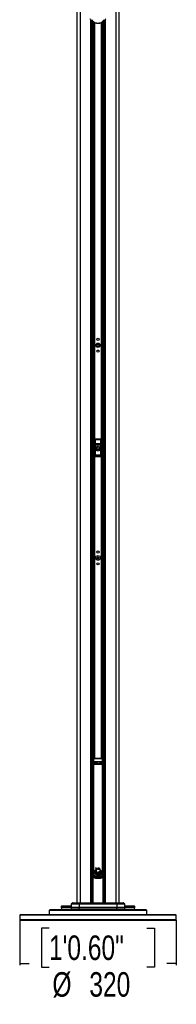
# Model space of a CAD drawing. Header units: millimetres. Extents: x 2183 to 18395, y 1142 to 15955.
# Tile 38 of 46: x 14575 to 15215, y 1142 to 5160. Entities that reach past the tile are written whole.
import ezdxf

# ---------------------------------------------------------------- set-up
doc = ezdxf.new("R2010")
doc.units = ezdxf.units.MM
doc.header["$LTSCALE"] = 2
doc.layers.add('COMPONENT_GEOMETRY', color=7, linetype='Continuous')
doc.styles.add('SLDTEXTSTYLE0', font='TXT', dxfattribs={"width": 0.75})
doc.dimstyles.new('SLDDIMSTYLE1', dxfattribs={"dimtxt": 100, "dimasz": 6.604, "dimexe": 0, "dimexo": 0.0625, "dimgap": 25, "dimtad": 0, "dimtih": 1, "dimtoh": 1, "dimdec": 1, "dimrnd": 1e-09, "dimzin": 12, "dimdsep": 46, "dimtxsty": 'SLDTEXTSTYLE0', "dimsah": 1, "dimcen": 0.09, "dimadec": 0, "dimazin": 3, "dimtfac": 1, "dimtdec": 1, "dimtofl": 0, "dimtmove": 0, "dimatfit": 3, "dimfxl": 1, "dimfrac": 2, "dimtolj": 1, "dimtzin": 12, "dimarcsym": 0})

# ---------------------------------------------------------------- blocks, each defined once
blk = doc.blocks.new('_D_2')
at = {"layer": 'COMPONENT_GEOMETRY', "color": 7}
for p, q in [((14575.1, 1484.7), (14575.1, 1301.9)), ((14695, 1452.3), (14664.6, 1452.3)), ((14664.6, 1452.3), (14664.6, 1293.6)), ((15095.2, 1452.3), (15125.6, 1452.3)), ((15125.6, 1452.3), (15125.6, 1293.6)), ((15215.1, 1484.7), (15215.1, 1301.9)), ((14575.1, 1308.3), (14614.4, 1308.3)), ((14664.6, 1293.6), (14695, 1293.6)), ((15125.6, 1293.6), (15095.2, 1293.6)), ((15215.1, 1308.3), (15175.8, 1308.3))]:
    blk.add_line(p, q, dxfattribs=at)
for points in [[(14575.1, 1308.3), (14581.7, 1307.3), (14581.7, 1309.3)], [(15215.1, 1308.3), (15208.5, 1309.3), (15208.5, 1307.3)]]:
    blk.add_solid(points, dxfattribs=at)
at = {"layer": 'COMPONENT_GEOMETRY', "color": 7, "char_height": 100, "attachment_point": 1, "style": 'SLDTEXTSTYLE0'}
for s, insert in [('1\'0.60"', (14695, 1422.5)), ('%%c', (14708.9, 1272.8)), ('320', (14859.7, 1272.8))]:
    blk.add_mtext(s, dxfattribs=dict(at, insert=insert))

msp = doc.modelspace()

# ---------------------------------------------------------------- linework, layer by layer
at = {"color": 7, "linetype": 'Continuous', "lineweight": 25}
for p, q in [((14809.19, 5921.37), (14809.19, 1555.27)), ((14981.02, 1555.27), (14981.02, 5921.37)), ((14870.47, 1555.27), (14870.47, 5154.64)), ((14871.11, 5153.98), (14870.47, 5153.98)), ((14919.75, 5153.98), (14919.16, 5153.98)), ((14919.75, 5154.48), (14919.75, 1555.27)), ((14882.11, 3446.28), (14882.11, 3378.28)), ((14882.28, 3446.1), (14882.11, 3446.28)), ((14882.61, 3430.52), (14882.28, 3446.1)), ((14882.68, 3423.4), (14883.68, 3423.4)), ((14882.68, 3384.17), (14882.68, 3423.4)), ((14883.1, 3447.27), (14883.28, 3447.1)), ((14907.11, 3447.27), (14883.1, 3447.27)), ((14883.28, 3447.1), (14883.28, 3446.47)), ((14883.28, 3447.1), (14906.93, 3447.1)), ((14883.28, 3446.47), (14883.61, 3430.9)), ((14906.93, 3446.47), (14883.28, 3446.47)), ((14883.61, 3430.9), (14906.6, 3430.9)), ((14906.53, 3423.4), (14883.68, 3423.4)), ((14883.68, 3423.4), (14883.68, 3384.17)), ((14907.53, 3423.4), (14906.53, 3423.4)), ((14906.53, 3384.17), (14906.53, 3423.4)), ((14906.6, 3430.9), (14906.93, 3446.47)), ((14906.93, 3447.1), (14907.11, 3447.27)), ((14906.93, 3447.1), (14906.93, 3446.47)), ((14907.53, 3423.4), (14907.53, 3384.17)), ((14907.93, 3446.1), (14907.6, 3430.52)), ((14908.11, 3446.28), (14907.93, 3446.1)), ((14908.11, 3378.28), (14908.11, 3446.28)), ((14882.68, 3384.17), (14883.68, 3384.17)), ((14883.1, 3377.27), (14907.11, 3377.27)), ((14883.19, 3378.35), (14907.02, 3378.35)), ((14906.57, 3382.18), (14883.64, 3382.18)), ((14883.68, 3384.17), (14906.53, 3384.17)), ((14907.53, 3384.17), (14906.53, 3384.17)), ((14891.91, 2964.6), (14894.65, 2966.71)), ((14892.36, 2961.17), (14891.91, 2964.6)), ((14895.56, 2959.84), (14892.36, 2961.17)), ((14894.65, 2966.71), (14897.85, 2965.38)), ((14898.31, 2961.95), (14895.56, 2959.84)), ((14897.85, 2965.38), (14898.31, 2961.95)), ((14870.51, 2139.27), (14870.47, 2139.27)), ((14870.51, 2127.27), (14870.51, 2141.77)), ((14874.23, 2142.77), (14871.51, 2142.77)), ((14872.11, 2126.4), (14872.11, 2133.3)), ((14874.23, 2142.75), (14874.7, 2142.73)), ((14877.36, 2144.27), (14877.11, 2143.83)), ((14877.11, 2143.83), (14877.11, 2143.31)), ((14877.11, 2143.31), (14877.11, 2131.1)), ((14913.11, 2143.31), (14877.11, 2143.31)), ((14877.11, 2131.1), (14877.11, 2127.53)), ((14913.11, 2131.1), (14877.11, 2131.1)), ((14912.86, 2144.27), (14877.36, 2144.27)), ((14913.11, 2143.83), (14912.86, 2144.27)), ((14913.11, 2143.31), (14913.11, 2143.83)), ((14913.11, 2131.1), (14913.11, 2143.31)), ((14913.11, 2127.53), (14913.11, 2131.1)), ((14915.51, 2142.73), (14915.98, 2142.75)), ((14918.71, 2142.77), (14915.98, 2142.77)), ((14918.11, 2133.3), (14918.11, 2126.4)), ((14919.71, 2141.77), (14919.71, 2112.77)), ((14919.75, 2139.27), (14919.71, 2139.27)), ((14870.47, 2115.27), (14870.51, 2115.27)), ((14870.51, 2112.77), (14870.51, 2127.27)), ((14871.51, 2111.77), (14872.11, 2111.77)), ((14871.88, 2105.06), (14871.88, 2099.49)), ((14872.09, 2107.21), (14871.98, 2107.06)), ((14871.98, 2097.49), (14872.09, 2097.34)), ((14872.09, 2109.21), (14872.09, 2107.21)), ((14872.09, 2097.34), (14872.09, 2095.34)), ((14872.11, 2123.95), (14872.11, 2126.4)), ((14872.11, 2120.35), (14876.88, 2120.35)), ((14872.11, 1711.28), (14872.11, 2120.35)), ((14876.88, 2120.35), (14876.88, 1711.28)), ((14913.33, 2120.35), (14918.11, 2120.35)), ((14913.33, 1711.28), (14913.33, 2120.35)), ((14918.11, 2126.4), (14918.11, 2123.95)), ((14918.11, 2120.35), (14918.11, 1711.28)), ((14918.11, 2111.77), (14918.71, 2111.77)), ((14918.23, 2107.06), (14918.12, 2107.21)), ((14918.12, 2097.34), (14918.23, 2097.49)), ((14918.12, 2095.34), (14918.12, 2097.34)), ((14918.33, 2099.49), (14918.33, 2105.06)), ((14919.71, 2115.27), (14919.75, 2115.27)), ((14871.33, 1921.91), (14871.33, 1937.56)), ((14918.88, 1921.91), (14918.88, 1937.56)), ((14871.33, 1921.85), (14871.33, 1921.91)), ((14871.33, 1726.81), (14871.33, 1915.99)), ((14871.78, 1915.99), (14871.33, 1915.99)), ((14871.78, 1915.99), (14871.78, 1726.81)), ((14918.43, 1915.99), (14918.43, 1726.81)), ((14918.43, 1915.99), (14918.88, 1915.99)), ((14918.88, 1921.85), (14918.88, 1921.91)), ((14918.88, 1726.81), (14918.88, 1915.99)), ((14871.12, 1702.33), (14871.12, 1704.33)), ((14871.12, 1702.33), (14871.12, 1664.07)), ((14871.32, 1712.27), (14871.72, 1712.27)), ((14871.78, 1726.81), (14871.33, 1726.81)), ((14871.36, 1725.92), (14871.78, 1725.92)), ((14871.78, 1726.81), (14871.78, 1725.92)), ((14872.11, 1711.28), (14876.88, 1711.28)), ((14890.35, 1694.41), (14894.3, 1695.57)), ((14918.11, 1711.28), (14913.33, 1711.28)), ((14918.43, 1726.81), (14918.88, 1726.81)), ((14918.43, 1726.81), (14918.43, 1725.92)), ((14918.85, 1725.92), (14918.43, 1725.92)), ((14918.49, 1712.27), (14918.89, 1712.27)), ((14919.09, 1704.33), (14919.09, 1702.33)), ((14919.09, 1664.07), (14919.09, 1702.33)), ((14870.68, 1663.18), (14871.12, 1664.07)), ((14873.37, 1658.98), (14871.48, 1658.98)), ((14881.5, 1680.37), (14881.52, 1682.79)), ((14888.22, 1682.5), (14881.5, 1680.37)), ((14881.52, 1682.79), (14887.6, 1683.45)), ((14881.61, 1683.59), (14882.17, 1685.89)), ((14887.6, 1683.45), (14881.61, 1683.59)), ((14881.61, 1679.38), (14888.22, 1682.5)), ((14882.3, 1676.71), (14881.61, 1679.38)), ((14882.17, 1685.89), (14886.99, 1684.81)), ((14888.96, 1681.74), (14882.3, 1676.71)), ((14886.99, 1684.81), (14882.45, 1686.63)), ((14882.69, 1675.77), (14888.96, 1681.74)), ((14884.28, 1673.09), (14882.69, 1675.77)), ((14887.7, 1669.91), (14885.06, 1672.17)), ((14892.36, 1667.96), (14888.82, 1669.25)), ((14898, 1667.91), (14893.86, 1667.72)), ((14903.52, 1670.35), (14899.43, 1668.27)), ((14907.66, 1675.26), (14904.76, 1671.38)), ((14909.14, 1681.74), (14908.35, 1676.87)), ((14916.84, 1658.98), (14918.73, 1658.98)), ((14919.53, 1663.18), (14919.09, 1664.07)), ((14699.11, 1528.27), (14695.11, 1524.27)), ((14699.11, 1528.27), (14895.11, 1528.27)), ((14745.28, 1541.34), (14745.11, 1536.27)), ((14745.11, 1536.27), (14745.35, 1529.24)), ((14785.19, 1536.27), (14745.11, 1536.27)), ((14747.28, 1543.27), (14785.43, 1543.27)), ((14785.68, 1550.34), (14785.19, 1536.27)), ((14785.19, 1536.27), (14785.19, 1530.27)), ((14817.9, 1536.27), (14785.19, 1536.27)), ((14817.9, 1530.27), (14785.19, 1530.27)), ((14789.27, 1554.69), (14786.26, 1551.69)), ((14790.68, 1555.27), (14818.9, 1555.27)), ((14810.86, 1529.24), (14816.69, 1530.27)), ((14811.59, 1528.29), (14811.73, 1528.29)), ((14817.99, 1550.34), (14817.9, 1536.27)), ((14817.9, 1530.27), (14817.9, 1536.27)), ((14972.31, 1536.27), (14817.9, 1536.27)), ((14972.31, 1530.27), (14817.9, 1530.27)), ((14972.22, 1550.34), (14817.99, 1550.34)), ((14818.1, 1551.69), (14818.65, 1554.69)), ((14818.1, 1551.69), (14972.11, 1551.69)), ((14971.56, 1554.69), (14818.65, 1554.69)), ((14818.9, 1555.27), (14971.31, 1555.27)), ((14821.4, 1530.04), (14821.5, 1530.04)), ((14842.25, 1529.27), (14842.25, 1530.27)), ((14842.25, 1529.27), (14847.95, 1529.27)), ((14847.95, 1529.27), (14847.95, 1530.27)), ((14847.95, 1529.27), (14850.34, 1529.27)), ((14853.61, 1528.27), (14853.61, 1530.27)), ((14895.11, 1528.27), (15091.11, 1528.27)), ((14936.61, 1530.27), (14936.61, 1528.27)), ((14939.88, 1529.27), (14942.27, 1529.27)), ((14942.27, 1529.27), (14942.27, 1530.27)), ((14942.27, 1529.27), (14947.96, 1529.27)), ((14947.96, 1529.27), (14947.96, 1530.27)), ((14968.71, 1530.04), (14968.82, 1530.04)), ((14971.31, 1555.27), (14999.53, 1555.27)), ((14972.11, 1551.69), (14971.56, 1554.69)), ((14972.22, 1550.34), (14972.31, 1536.27)), ((14972.31, 1530.27), (14972.31, 1536.27)), ((15005.02, 1536.27), (14972.31, 1536.27)), ((15005.02, 1530.27), (14972.31, 1530.27)), ((14978.48, 1528.29), (14978.62, 1528.29)), ((15003.95, 1551.69), (15000.95, 1554.69)), ((15005.02, 1536.27), (15004.53, 1550.34)), ((15004.78, 1543.27), (15042.93, 1543.27)), ((15005.02, 1530.27), (15005.02, 1536.27)), ((15045.11, 1536.27), (15005.02, 1536.27)), ((15044.86, 1529.24), (15045.11, 1536.27)), ((15045.11, 1536.27), (15044.93, 1541.34)), ((15095.11, 1524.27), (15091.11, 1528.27)), ((14578.11, 1508.27), (14575.11, 1505.27)), ((14575.11, 1505.27), (14575.11, 1487.27)), ((15215.11, 1505.27), (14575.11, 1505.27)), ((14575.11, 1487.27), (14578.11, 1484.27)), ((14575.11, 1487.27), (15215.11, 1487.27)), ((14578.11, 1508.27), (15212.11, 1508.27)), ((14695.11, 1524.27), (14695.11, 1508.27)), ((14895.11, 1524.27), (14695.11, 1524.27)), ((15095.11, 1524.27), (14895.11, 1524.27)), ((15095.11, 1508.27), (15095.11, 1524.27)), ((15215.11, 1505.27), (15212.11, 1508.27)), ((15212.11, 1484.27), (15215.11, 1487.27)), ((15215.11, 1487.27), (15215.11, 1505.27)), ((15212.11, 1484.27), (14578.11, 1484.27))]:
    msp.add_line(p, q, dxfattribs=at)
at = {"color": 8, "linetype": 'Continuous', "lineweight": 25}
for p, q in [((14822.27, 5865.06), (14822.27, 1555.27)), ((14967.94, 5865.21), (14967.94, 1555.27)), ((14866.18, 1555.27), (14866.18, 5159.46)), ((14873.39, 2142.77), (14873.39, 5152.06)), ((14876.22, 5150.13), (14876.22, 2144.11)), ((14879.22, 2144.27), (14879.22, 5148.46)), ((14880.63, 5147.78), (14880.63, 2144.27)), ((14909.58, 2144.27), (14909.58, 5147.76)), ((14910.99, 5148.47), (14910.99, 2144.27)), ((14913.99, 2144.11), (14913.99, 5150.11)), ((14916.82, 5152.07), (14916.82, 2142.77)), ((14924.03, 5159.59), (14924.03, 1555.27)), ((14871.51, 2142.77), (14871.51, 2127.27)), ((14918.71, 2111.77), (14918.71, 2142.77)), ((14870.47, 2109.21), (14872.09, 2109.21)), ((14871.88, 2105.06), (14870.47, 2105.06)), ((14871.88, 2099.49), (14870.47, 2099.49)), ((14870.47, 2095.34), (14872.09, 2095.34)), ((14871.51, 2127.27), (14871.51, 2111.77)), ((14872.11, 2105.06), (14871.88, 2105.06)), ((14871.88, 2099.49), (14872.11, 2099.49)), ((14871.98, 2107.06), (14872.11, 2107.06)), ((14872.11, 2097.49), (14871.98, 2097.49)), ((14872.09, 2111.77), (14872.09, 2109.21)), ((14872.09, 2109.21), (14872.11, 2109.21)), ((14872.11, 2107.21), (14872.09, 2107.21)), ((14872.09, 2097.34), (14872.11, 2097.34)), ((14872.09, 2095.34), (14872.09, 1955.78)), ((14872.11, 2095.34), (14872.09, 2095.34)), ((14918.11, 2109.21), (14919.75, 2109.21)), ((14918.12, 2107.21), (14918.11, 2107.21)), ((14918.11, 2107.06), (14918.23, 2107.06)), ((14918.33, 2105.06), (14918.11, 2105.06)), ((14918.11, 2099.49), (14918.33, 2099.49)), ((14918.23, 2097.49), (14918.11, 2097.49)), ((14918.11, 2097.34), (14918.12, 2097.34)), ((14918.12, 2095.34), (14918.11, 2095.34)), ((14919.75, 2095.34), (14918.12, 2095.34)), ((14918.12, 1955.78), (14918.12, 2095.34)), ((14919.75, 2105.06), (14918.33, 2105.06)), ((14919.75, 2099.49), (14918.33, 2099.49)), ((14872.11, 1921.85), (14871.33, 1921.85)), ((14872.11, 1918.04), (14871.78, 1916.15)), ((14918.11, 1921.85), (14918.88, 1921.85)), ((14918.11, 1918.04), (14918.43, 1916.15)), ((14870.47, 1707.19), (14872.19, 1707.19)), ((14872.19, 1705.19), (14870.47, 1705.19)), ((14871.12, 1704.33), (14872.19, 1704.33)), ((14872.2, 1702.33), (14871.12, 1702.33)), ((14919.09, 1702.33), (14918.04, 1702.33)), ((14918.06, 1704.33), (14919.09, 1704.33)), ((14919.75, 1705.19), (14918.07, 1705.19)), ((14918.1, 1707.19), (14919.75, 1707.19)), ((14870.47, 1664.23), (14871.12, 1664.07)), ((14870.68, 1663.18), (14870.47, 1663.28)), ((14870.47, 1662.89), (14870.55, 1663.06)), ((14871.48, 1555.27), (14871.48, 1658.98)), ((14873.37, 1658.98), (14873.37, 1555.27)), ((14916.84, 1555.27), (14916.84, 1658.98)), ((14918.73, 1658.98), (14918.73, 1555.27)), ((14919.75, 1663.28), (14919.53, 1663.18)), ((14919.66, 1663.06), (14919.75, 1662.89)), ((14785.36, 1541.34), (14745.28, 1541.34)), ((14745.35, 1529.24), (14810.86, 1529.24)), ((14817.99, 1550.34), (14785.68, 1550.34)), ((14786.26, 1551.69), (14818.1, 1551.69)), ((14818.65, 1554.69), (14789.27, 1554.69)), ((14817.02, 1529.27), (14842.25, 1529.27)), ((14850.34, 1529.27), (14850.34, 1530.27)), ((14850.34, 1529.27), (14853.61, 1529.27)), ((14857.61, 1530.27), (14857.61, 1528.27)), ((14867.44, 1528.27), (14867.44, 1530.27)), ((14869.43, 1530.27), (14869.43, 1528.27)), ((14871.63, 1528.27), (14871.63, 1530.27)), ((14873.51, 1530.27), (14873.51, 1528.27)), ((14916.7, 1528.27), (14916.7, 1530.27)), ((14918.58, 1530.27), (14918.58, 1528.27)), ((14920.78, 1528.27), (14920.78, 1530.27)), ((14922.77, 1530.27), (14922.77, 1528.27)), ((14932.61, 1528.27), (14932.61, 1530.27)), ((14936.61, 1529.27), (14939.88, 1529.27)), ((14939.88, 1529.27), (14939.88, 1530.27)), ((14947.96, 1529.27), (14973.19, 1529.27)), ((15000.95, 1554.69), (14971.56, 1554.69)), ((14972.11, 1551.69), (15003.95, 1551.69)), ((15004.53, 1550.34), (14972.22, 1550.34)), ((14979.35, 1529.24), (15044.86, 1529.24)), ((15044.93, 1541.34), (15004.85, 1541.34))]:
    msp.add_line(p, q, dxfattribs=at)
at = {"color": 8, "linetype": 'Continuous', "lineweight": 25, "flags": 128}
for points in [[(14871.78, 1916.15), (14871.98, 1916.15), (14872.11, 1916.15)], [(14871.78, 1915.99), (14871.98, 1915.99), (14872.11, 1915.99)], [(14918.43, 1916.15), (14918.24, 1916.15), (14918.11, 1916.15)], [(14918.43, 1915.99), (14918.24, 1915.99), (14918.11, 1915.99)], [(14871.78, 1726.81), (14871.98, 1726.81), (14872.11, 1726.81)], [(14871.78, 1725.92), (14871.98, 1725.94), (14872.11, 1725.97)], [(14918.43, 1726.81), (14918.24, 1726.81), (14918.11, 1726.81)], [(14918.43, 1725.92), (14918.23, 1725.94), (14918.11, 1725.97)], [(14872.69, 1669.86), (14872.75, 1669.86), (14873.05, 1669.87), (14873.6, 1669.89), (14874.36, 1669.91), (14875.29, 1669.94), (14876.34, 1669.97), (14877.46, 1670)], [(14917.52, 1669.86), (14917.46, 1669.86), (14917.16, 1669.87), (14916.61, 1669.89), (14915.85, 1669.91), (14914.92, 1669.94), (14913.87, 1669.97), (14912.75, 1670)]]:
    msp.add_lwpolyline(points, dxfattribs=at)
at = {"color": 7, "linetype": 'Continuous', "lineweight": 25, "flags": 128}
for points in [[(14811.59, 1528.29), (14811.48, 1528.29), (14811.36, 1528.33), (14811.25, 1528.41), (14811.14, 1528.53), (14811.04, 1528.68), (14810.96, 1528.85), (14810.9, 1529.04), (14810.86, 1529.24)], [(14810.86, 1529.24), (14810.87, 1529.05), (14810.91, 1528.87), (14810.96, 1528.7), (14811.03, 1528.55), (14811.11, 1528.44), (14811.21, 1528.35), (14811.31, 1528.29), (14811.42, 1528.27)], [(14818.65, 1554.69), (14818.67, 1554.82), (14818.7, 1554.94), (14818.73, 1555.04), (14818.77, 1555.12), (14818.8, 1555.19), (14818.83, 1555.24), (14818.87, 1555.26), (14818.9, 1555.27)], [(14842.68, 1528.27), (14842.59, 1528.29), (14842.52, 1528.35), (14842.44, 1528.44), (14842.38, 1528.57), (14842.33, 1528.72), (14842.29, 1528.89), (14842.26, 1529.08), (14842.25, 1529.27)], [(14947.96, 1529.27), (14947.95, 1529.08), (14947.92, 1528.89), (14947.89, 1528.72), (14947.83, 1528.57), (14947.77, 1528.44), (14947.7, 1528.35), (14947.62, 1528.29), (14947.53, 1528.27)], [(14971.31, 1555.27), (14971.34, 1555.26), (14971.38, 1555.24), (14971.41, 1555.19), (14971.45, 1555.12), (14971.48, 1555.04), (14971.51, 1554.94), (14971.54, 1554.82), (14971.56, 1554.69)], [(14979.35, 1529.24), (14979.31, 1529.04), (14979.25, 1528.85), (14979.17, 1528.68), (14979.07, 1528.53), (14978.97, 1528.41), (14978.85, 1528.33), (14978.73, 1528.29), (14978.62, 1528.29)], [(14979.35, 1529.24), (14979.34, 1529.05), (14979.3, 1528.87), (14979.25, 1528.7), (14979.18, 1528.55), (14979.1, 1528.44), (14979, 1528.35), (14978.9, 1528.29), (14978.79, 1528.27)]]:
    msp.add_lwpolyline(points, dxfattribs=at)
at = {"color": 7, "linetype": 'Continuous', "lineweight": 25}
for centre, radius in [((14895.11, 3855.27), 4.5), ((14895.11, 3831.27), 9), ((14895.11, 3831.27), 5.83), ((14895.11, 3831.27), 4.13), ((14895.11, 3807.27), 4.5), ((14895.11, 3409.27), 10), ((14895.11, 3409.27), 9.97), ((14895.11, 3409.27), 4.89), ((14895.11, 3409.27), 4.83), ((14895.11, 3409.27), 4.13), ((14895.11, 2987.27), 4.5), ((14895.11, 2963.27), 9.75), ((14895.11, 2939.27), 4.5)]:
    msp.add_circle(centre, radius, dxfattribs=at)
for centre, radius, start, end in [((14883.28, 3446.1), 1, 90.1836, 179.8164), ((14883.1, 3445.44), 1.05, 80.0965, 141.02772), ((14883.43, 3429.86), 1.05, 80.0965, 141.02772), ((14906.78, 3429.86), 1.05, 38.97228, 99.9035), ((14906.93, 3446.1), 1, 0.1836, 89.8164), ((14907.11, 3445.44), 1.05, 38.97228, 99.9035), ((14883.1, 3379.28), 0.937, 192.96226, 275.25273), ((14883.64, 3383.19), 1, 180.65691, 269.74871), ((14906.57, 3383.19), 1, 270.25129, 359.34309), ((14907.11, 3379.28), 0.937, 264.74727, 347.03774), ((14895.11, 2963.27), 3, 127.47733, 187.47733), ((14895.11, 2963.27), 3, 187.47733, 247.47733), ((14895.11, 2963.27), 3, 67.47733, 127.47733), ((14895.11, 2963.27), 3, 247.47733, 307.47733), ((14895.11, 2963.27), 3, 7.47733, 67.47733), ((14895.11, 2963.27), 3, 307.47733, 7.47733), ((14871.51, 2141.77), 1, 90, 180), ((14876.96, 2126.25), 4.86, 88.27953, 178.16942), ((14877.1, 2138.74), 5.09, 89.9128, 127.76482), ((14877.1, 2138.06), 5.25, 89.92341, 117.20357), ((14913.11, 2138.74), 5.09, 52.23518, 90.0872), ((14913.11, 2138.06), 5.25, 62.79643, 90.07659), ((14913.25, 2126.25), 4.86, 1.83058, 91.72047), ((14918.71, 2141.77), 1, 0, 90), ((14871.51, 2112.77), 1, 180, 270), ((14876.5, 2123.1), 4.47, 82.18873, 169.06833), ((14913.71, 2123.1), 4.47, 10.93167, 97.81127), ((14918.71, 2112.77), 1, 270, 0), ((14895.3, 1681.48), 13.84, 110.92308, 158.17558), ((14893.4, 1709.69), 14.14, 234.94908, 273.63364), ((14891.65, 1710.1), 13.58, 242.03083, 289.44489), ((14893.86, 1687.02), 6.69, 90, 335.57879), ((14899.57, 1670.31), 25.8, 101.77962, 110.92308), ((14870.55, 1655.7), 47.29, 35.54171, 50.97656), ((14869.59, 1662.09), 44.73, 28.15211, 43.18066), ((14895.11, 1712.4), 54.95, 243.6072, 296.3928), ((14895.11, 1712.4), 53.95, 243.6072, 296.3928), ((14873.49, 1658.97), 2, 68.23445, 179.80602), ((14883.65, 1655.34), 10.91, 149.76079, 160.50433), ((14910.75, 1653.63), 34.02, 156.53496, 164.84941), ((14895.3, 1681.48), 13.84, 174.57632, 184.60696), ((14876.21, 1708.78), 28.9, 280.55002, 294.57239), ((14881.71, 1709.23), 26.44, 269.57505, 282.86036), ((14895.3, 1681.48), 13.84, 161.44205, 171.26478), ((14885.44, 1721.44), 38.05, 264.23199, 273.24999), ((14873.81, 1704.49), 26.29, 287.27052, 303.24982), ((14895.3, 1681.48), 13.84, 188.73522, 200.1624), ((14890.84, 1713.25), 28.7, 252.42277, 262.29992), ((14864.92, 1706.67), 34.64, 300.12791, 313.97092), ((14897.73, 1718.21), 35.09, 244.1715, 252.17965), ((14865.13, 1700.49), 30.32, 305.37994, 321.8112), ((14895.3, 1681.48), 13.84, 204.39198, 217.30176), ((14864.72, 1692.14), 27.3, 315.76871, 336.04373), ((14861.07, 1690.28), 30.06, 322.95646, 342.12936), ((14895.3, 1681.48), 13.84, 222.28808, 236.73372), ((14850.42, 1686.27), 40.72, 336.30302, 351.80796), ((14860.84, 1679.75), 29.89, 339.42574, 1.38433), ((14895.3, 1681.48), 13.84, 242.12155, 257.73891), ((14864.49, 1669.6), 29.43, 356.32352, 20.40871), ((14863.18, 1673.22), 29.65, 349.76985, 12.94962), ((14870.49, 1661.5), 29.72, 13.1802, 38.17055), ((14868.11, 1664.26), 30.11, 6.95015, 31.21386), ((14895.3, 1681.48), 13.84, 264.04777, 281.25434), ((14881.46, 1657.15), 27.31, 31.41666, 57.40516), ((14876.84, 1657.99), 29.41, 24.86126, 48.91516), ((14889.67, 1650.73), 32.12, 54.4516, 73.94533), ((14884.02, 1651.03), 33.85, 45.7104, 64.57885), ((14895.3, 1681.48), 13.84, 287.39151, 306.4775), ((14896.81, 1654.76), 29.66, 65.45324, 83.93443), ((14895.3, 1681.48), 13.84, 313.14447, 333.28762), ((14895.3, 1681.48), 13.84, 340.52847, 1.07012), ((14879.46, 1653.63), 34.02, 15.15059, 23.46504), ((14916.73, 1658.97), 2, 0.19398, 111.76555), ((14906.56, 1655.34), 10.91, 19.49567, 30.23921), ((14747.28, 1541.27), 2, 90, 178), ((14746.35, 1529.27), 1, 182, 270), ((14787.68, 1550.27), 2, 135, 178), ((14790.68, 1553.27), 2, 90, 135), ((14811.42, 1529.27), 1, 270.00001, 280.00228), ((14811.56, 1529.27), 1, 270, 280.18399), ((14811.56, 1529.27), 0.999, 270.00002, 280.00358), ((14826.17, 1550.37), 8.18, 170.74314, 180.20355), ((14846.95, 1529.27), 1, 270, 0), ((14849.45, 1529.15), 0.893, 281.42175, 8.04947), ((14940.76, 1529.15), 0.893, 171.95053, 258.57825), ((14943.27, 1529.27), 1, 180, 270), ((14964.04, 1550.37), 8.18, 359.79645, 9.25686), ((14978.65, 1529.27), 1, 259.81601, 270), ((14978.65, 1529.27), 0.999, 259.99642, 269.99998), ((14978.79, 1529.27), 1, 259.99772, 269.99999), ((14999.53, 1553.27), 2, 45, 90), ((15002.53, 1550.27), 2, 2, 45), ((15042.93, 1541.27), 2, 2, 90), ((15043.86, 1529.27), 1, 270, 358)]:
    msp.add_arc(centre, radius, start, end, dxfattribs=at)
at = {"color": 8, "linetype": 'Continuous', "lineweight": 25}
for centre, radius, start, end in [((14872.09, 2109.21), 2, 215.57209, 269.94165), ((14871.99, 2109.06), 2, 220.60347, 269.94172), ((14871.99, 2095.48), 2, 90.05828, 139.39653), ((14872.09, 2095.34), 2, 90.05784, 144.42842), ((14918.12, 2095.34), 2, 35.57209, 89.94165), ((14918.23, 2109.06), 2, 270.05775, 319.39706), ((14918.23, 2095.48), 2, 40.60294, 89.94225), ((14871.22, 1842.35), 95.21, 89.93418, 90.45559), ((14918.99, 1842.35), 95.21, 89.54441, 90.06582), ((14871.22, 1826.7), 95.21, 89.93418, 90.45559), ((14871.22, 1826.64), 95.21, 89.93326, 90.45466), ((14871.22, 1907.43), 8.56, 89.27127, 95.07552), ((14918.99, 1826.7), 95.21, 89.54441, 90.06582), ((14918.99, 1826.64), 95.21, 89.54534, 90.06674), ((14918.99, 1907.43), 8.56, 84.92448, 90.72873), ((14871.22, 1718.24), 8.56, 89.27127, 95.07552), ((14871.36, 1724.91), 1.01, 89.84157, 152.25684), ((14918.85, 1724.91), 1.01, 27.74316, 90.15843), ((14918.99, 1718.24), 8.56, 84.92448, 90.72873), ((14852.92, 1529), 0.725, 276.2253, 342.09777), ((14937.3, 1529), 0.725, 197.90223, 263.7747)]:
    msp.add_arc(centre, radius, start, end, dxfattribs=at)
at = {"color": 7, "linetype": 'Continuous', "lineweight": 25}
for centre, major_axis, ratio, start_param, end_param in [((14883.11, 3446.27), (-0.709, 0.709), 0.9972647, 5.4991567, 7.0672139), ((14881.69, 3423.4), (0, 19), 0.0524078, 4.712389, 5.0963614), ((14882.69, 3423.4), (0, 20), 0.0497874, 4.712389, 5.0963614), ((14907.52, 3423.4), (0, 20), 0.0497874, 1.1868239, 1.5707963), ((14907.1, 3446.27), (0.709, 0.709), 0.9972647, 5.4991567, 7.0672139), ((14908.52, 3423.4), (0, 19), 0.0524078, 1.1868239, 1.5707963), ((14882.08, 3381.24), (0, 3), 0.0524078, 3.2957494, 3.9047052), ((14882.74, 3368.05), (0, 15.25), 0.0524078, 0.1298247, 0.7631125), ((14882.63, 3384.17), (0, 1), 0.0524078, 3.2714173, 4.712389), ((14883.08, 3381.24), (0, 4), 0.0393058, 3.270191, 3.9047052), ((14883.74, 3368.05), (0, 14.25), 0.0560842, 0.1298247, 0.7631125), ((14883.63, 3384.17), (0, 2), 0.0262039, 3.2714173, 4.712389), ((14906.58, 3384.17), (0, 2), 0.0262039, 1.5707963, 3.011768), ((14906.47, 3368.05), (0, 14.25), 0.0560842, 5.5200728, 6.1533606), ((14907.13, 3381.24), (0, 4), 0.0393058, 2.3784801, 3.0129943), ((14907.58, 3384.17), (0, 1), 0.0524078, 1.5707963, 3.011768), ((14907.47, 3368.05), (0, 15.25), 0.0524078, 5.5200728, 6.1533606), ((14908.13, 3381.24), (0, 3), 0.0524078, 2.3784801, 2.9874359), ((14871.99, 2105.06), (0, 2), 0.0523718, 0.0349066, 1.5707963), ((14871.99, 2099.49), (0, 2), 0.0523718, 1.5707963, 3.1066861), ((14918.12, 2109.21), (0.9, 1.8), 0.957304, 3.6229646, 4.6102593), ((14918.22, 2105.06), (0, 2), 0.0523718, 4.712389, 6.2482787), ((14918.22, 2099.49), (0, 2), 0.0523718, 3.1764992, 4.712389), ((14970.37, 1937.64), (62.32, 78.32), 0.9991143, 2.0547902, 2.1917286), ((14819.84, 1937.64), (-62.32, 78.32), 0.9991143, 4.0914567, 4.2283951), ((14874.32, 1922.42), (0.17, 98), 0.0258627, 1.6349503, 1.6365712), ((14915.89, 1922.42), (-0.17, 98), 0.0258627, 4.6466141, 4.648235), ((14871.31, 1719.27), (0.01, 7), 0.0223966, 3.2073565, 5.9645524), ((14871.31, 1719.27), (-0.01, 7), 0.0223966, 3.0758288, 3.1415596), ((14871.38, 1726.87), (0.003, 1), 0.0522581, 1.6367074, 2.8231069), ((14871.71, 1719.27), (0.01, 7), 0.029862, 3.2073822, 5.9645781), ((14871.71, 1719.27), (-0.01, 7), 0.029862, 3.0758031, 3.1415339), ((14918.51, 1719.27), (-0.01, 7), 0.029862, 0.3186072, 3.0758031), ((14918.51, 1719.27), (0.01, 7), 0.029862, 3.1416514, 3.2073822), ((14918.91, 1719.27), (-0.01, 7), 0.0223966, 0.3186329, 3.0758288), ((14918.83, 1726.87), (-0.003, 1), 0.0522581, 3.4600784, 4.6464779), ((14918.91, 1719.27), (0.01, 7), 0.0223966, 3.1416257, 3.2073565)]:
    msp.add_ellipse(centre, major_axis=major_axis, ratio=ratio, start_param=start_param, end_param=end_param, dxfattribs=at)
at = {"color": 8, "linetype": 'Continuous', "lineweight": 25}
for centre, major_axis, ratio, start_param, end_param in [((14970.37, 1937.65), (61.61, 77.6), 0.9990942, 2.1172196, 2.2422785), ((14819.84, 1937.65), (-61.61, 77.6), 0.9990942, 4.0409068, 4.1659657), ((14871.12, 1704.22), (4, 0), 0.0261859, 1.5707963, 1.7358167), ((14871.12, 1702.22), (2, 0), 0.0523718, 1.5707963, 1.9055588), ((14919.09, 1704.22), (4, 0), 0.0261859, 1.4057759, 1.5707963), ((14919.09, 1702.22), (2, 0), 0.0523718, 1.2360338, 1.5707963), ((14921.74, 1712.4), (76.45, 0), 0.9272366, 3.977288, 3.9950774), ((14868.47, 1712.4), (76.45, 0), 0.9272366, 5.4297005, 5.44749)]:
    msp.add_ellipse(centre, major_axis=major_axis, ratio=ratio, start_param=start_param, end_param=end_param, dxfattribs=at)
at = {"color": 7, "linetype": 'Continuous', "lineweight": 25}
for points, knots in [([(14926.81, 5163.67), (14925.54, 5161.58), (14923.63, 5158.42), (14919.73, 5154.34), (14916.52, 5151.68), (14913.09, 5149.46), (14909.21, 5147.48), (14904.55, 5145.83), (14899.3, 5144.85), (14894.55, 5144.63), (14889.63, 5145.02), (14885.11, 5146.03), (14881.15, 5147.46), (14877.71, 5149.12), (14874.52, 5151.1), (14870.62, 5154.14), (14866.6, 5158.33), (14864.49, 5161.85), (14863.4, 5163.67)], [0, 0, 0, 0, 0.130736, 0.1973415, 0.2645496, 0.3103895, 0.3568199, 0.4199328, 0.465352, 0.5048121, 0.544104, 0.5954497, 0.6362475, 0.6780309, 0.728876, 0.7803446, 0.8861462, 1, 1, 1, 1]), ([(14870.02, 5159.95), (14870.89, 5158.54), (14872.53, 5155.86), (14876.19, 5152), (14880.16, 5149.21), (14884, 5147.36), (14887.1, 5146.25), (14890.7, 5145.44), (14894.66, 5145.13), (14898.48, 5145.31), (14902.69, 5146.09), (14906.33, 5147.38), (14909.37, 5148.91), (14912.45, 5150.88), (14915.52, 5153.48), (14918.27, 5156.69), (14919.55, 5158.87), (14920.19, 5159.95)], [0, 0, 0, 0, 0.120044, 0.2271718, 0.3338359, 0.3739226, 0.4139052, 0.4609803, 0.4957187, 0.5304593, 0.571625, 0.6316941, 0.6777421, 0.7238544, 0.8156716, 0.9078708, 1, 1, 1, 1]), ([(14883.1, 3377.27), (14882.99, 3377.29), (14882.77, 3377.31), (14882.47, 3377.48), (14882.24, 3377.73), (14882.12, 3378.01), (14882.11, 3378.2), (14882.11, 3378.28)], [0, 0, 0, 0, 0.2130781, 0.4261656, 0.6391551, 0.8530347, 1, 1, 1, 1]), ([(14908.11, 3378.28), (14908.09, 3378.16), (14908.07, 3377.94), (14907.9, 3377.63), (14907.64, 3377.41), (14907.36, 3377.29), (14907.18, 3377.28), (14907.11, 3377.27)], [0, 0, 0, 0, 0.2172718, 0.4346343, 0.6498984, 0.8634124, 1, 1, 1, 1]), ([(14874.7, 2142.73), (14874.87, 2142.7), (14875.35, 2142.61), (14876.01, 2142.34), (14876.53, 2141.97), (14876.36, 2141.44), (14874.94, 2140.34), (14873.39, 2138.25), (14872.26, 2135.55), (14872.15, 2133.88), (14872.11, 2133.3)], [0, 0, 0, 0, 0.0634676, 0.1791096, 0.2404601, 0.2863194, 0.4239444, 0.6974615, 0.8935594, 1, 1, 1, 1]), ([(14877.35, 2144.27), (14876.84, 2144.23), (14875.79, 2144.13), (14874.5, 2143.57), (14873.95, 2142.96), (14873.79, 2142.77)], [0, 0, 0, 0, 0.3922763, 0.814931, 1, 1, 1, 1]), ([(14916.45, 2142.77), (14916.32, 2142.92), (14915.81, 2143.52), (14914.6, 2144.03), (14913.45, 2144.32), (14912.92, 2144.26), (14912.85, 2144.25)], [0, 0, 0, 0, 0.1432557, 0.5801773, 0.9447421, 1, 1, 1, 1]), ([(14918.11, 2133.3), (14918.09, 2133.63), (14918.03, 2135.07), (14917.12, 2137.81), (14915.5, 2140.01), (14914.2, 2141.22), (14913.68, 2141.73), (14913.85, 2142.23), (14914.7, 2142.56), (14915.29, 2142.68), (14915.51, 2142.73)], [0, 0, 0, 0, 0.0604401, 0.2587902, 0.5548896, 0.6705726, 0.7319448, 0.7778204, 0.9154941, 1, 1, 1, 1]), ([(14872.11, 2120.35), (14872.11, 2121.02), (14872.11, 2122.25), (14872.11, 2123.4), (14872.11, 2123.87), (14872.11, 2123.95)], [0, 0, 0, 0, 0.496946, 0.9190127, 1, 1, 1, 1]), ([(14877.11, 2127.53), (14877.1, 2127.38), (14877.06, 2126.43), (14876.97, 2124.13), (14876.91, 2121.68), (14876.88, 2120.35)], [0, 0, 0, 0, 0.0809636, 0.5029455, 1, 1, 1, 1]), ([(14913.33, 2120.35), (14911.52, 2120.28), (14905.61, 2120.04), (14893.45, 2119.78), (14883.11, 2120.14), (14876.88, 2120.35)], [0, 0, 0, 0, 0.1493189, 0.4868131, 1, 1, 1, 1]), ([(14877.11, 2127.53), (14880.22, 2127.19), (14886.48, 2126.51), (14896.69, 2126.2), (14905.6, 2126.68), (14911.26, 2127.32), (14913.11, 2127.53)], [0, 0, 0, 0, 0.2612514, 0.5245178, 0.8454398, 1, 1, 1, 1]), ([(14913.33, 2120.35), (14913.3, 2121.68), (14913.24, 2124.13), (14913.16, 2126.43), (14913.11, 2127.38), (14913.11, 2127.53)], [0, 0, 0, 0, 0.4970545, 0.9190364, 1, 1, 1, 1]), ([(14918.11, 2123.95), (14918.11, 2123.87), (14918.11, 2123.4), (14918.11, 2122.25), (14918.11, 2121.02), (14918.11, 2120.35)], [0, 0, 0, 0, 0.0809873, 0.503054, 1, 1, 1, 1]), ([(14871.33, 1915.99), (14871.33, 1916.46), (14871.33, 1917.42), (14871.33, 1918.88), (14871.33, 1920.36), (14871.33, 1921.35), (14871.33, 1921.85)], [0, 0, 0, 0, 0.2413219, 0.4942146, 0.7471073, 1, 1, 1, 1]), ([(14918.88, 1915.99), (14918.88, 1916.46), (14918.88, 1917.42), (14918.88, 1918.88), (14918.88, 1920.36), (14918.88, 1921.35), (14918.88, 1921.85)], [0, 0, 0, 0, 0.2413219, 0.4942146, 0.7471073, 1, 1, 1, 1]), ([(14870.35, 1713.01), (14870.36, 1712.96), (14870.39, 1712.87), (14870.51, 1712.66), (14870.71, 1712.45), (14871, 1712.3), (14871.22, 1712.29), (14871.32, 1712.29)], [0, 0, 0, 0, 0.1586772, 0.3323425, 0.5503157, 0.7943253, 1, 1, 1, 1]), ([(14870.47, 1712.77), (14870.48, 1712.73), (14870.55, 1712.6), (14870.77, 1712.43), (14871.03, 1712.32), (14871.22, 1712.29), (14871.29, 1712.29), (14871.31, 1712.29)], [0, 0, 0, 0, 0.1198022, 0.4507407, 0.78177, 0.9583708, 1, 1, 1, 1]), ([(14872.11, 1712.19), (14872.05, 1712.22), (14871.93, 1712.27), (14871.79, 1712.29), (14871.72, 1712.29), (14871.71, 1712.29)], [0, 0, 0, 0, 0.4682141, 0.9121834, 1, 1, 1, 1]), ([(14872.17, 1711.15), (14872.16, 1704.74), (14872.14, 1690.98), (14872.53, 1677.22), (14872.74, 1669.86)], [0, 0, 0, 0, 0.4652827, 1, 1, 1, 1]), ([(14876.88, 1711.28), (14876.89, 1706.19), (14876.93, 1692.43), (14877.26, 1678.67), (14877.46, 1670)], [0, 0, 0, 0, 0.3702147, 1, 1, 1, 1]), ([(14882.45, 1686.63), (14883.17, 1688.01), (14884.61, 1690.78), (14887.67, 1693.24), (14889.72, 1694.14), (14890.35, 1694.41)], [0, 0, 0, 0, 0.4088162, 0.81762945, 1, 1, 1, 1]), ([(14885.28, 1698.11), (14886.7, 1697.53), (14889.53, 1696.37), (14893.39, 1696.46), (14895.51, 1697.1), (14896.17, 1697.3)], [0, 0, 0, 0, 0.40731233, 0.81463185, 1, 1, 1, 1]), ([(14894.3, 1695.57), (14892.69, 1695.61), (14889.47, 1695.69), (14886.68, 1697.3), (14885.28, 1698.11)], [0, 0, 0, 0, 0.4994679, 1, 1, 1, 1]), ([(14893.86, 1693.71), (14893.11, 1693.63), (14891.6, 1693.49), (14889.6, 1692.33), (14888.08, 1690.64), (14887.21, 1688.52), (14887.09, 1686.23), (14887.73, 1684.04), (14889.07, 1682.18), (14890.94, 1680.86), (14893.14, 1680.24), (14895.43, 1680.39), (14897.53, 1681.28), (14899.08, 1682.66), (14899.7, 1683.79), (14899.95, 1684.26)], [0, 0, 0, 0, 0.078696, 0.1573916, 0.2360954, 0.3148018, 0.3934965, 0.4721808, 0.5508705, 0.6295737, 0.7082803, 0.7869767, 0.8656654, 0.9443584, 1, 1, 1, 1]), ([(14900.33, 1692.44), (14900.17, 1692.52), (14899.71, 1692.74), (14898.62, 1692.66), (14897.22, 1693.11), (14895.6, 1693.65), (14894.44, 1693.69), (14893.86, 1693.71)], [0, 0, 0, 0, 0.0766778, 0.2283273, 0.4807225, 0.7367162, 1, 1, 1, 1]), ([(14893.86, 1693.71), (14894.68, 1693.66), (14896.2, 1693.57), (14897.92, 1692.76), (14899.19, 1692.71), (14899.9, 1692.67), (14900.21, 1692.5), (14900.33, 1692.44)], [0, 0, 0, 0, 0.3699358, 0.6829767, 0.8410313, 0.9422567, 1, 1, 1, 1]), ([(14893.86, 1693.71), (14895.08, 1693.51), (14896.83, 1693.22), (14898.75, 1692.68), (14899.74, 1692.71), (14900.13, 1692.53), (14900.33, 1692.44)], [0, 0, 0, 0, 0.55988911, 0.80579755, 0.90356195, 1, 1, 1, 1]), ([(14902.21, 1692.7), (14902.25, 1693.08), (14902.33, 1693.84), (14901.95, 1694.99), (14901.23, 1696.09), (14900.1, 1697.02), (14898.48, 1697.56), (14897.1, 1697.57), (14896.31, 1697.34), (14896.17, 1697.3)], [0, 0, 0, 0, 0.1258452, 0.2510515, 0.3934031, 0.5575673, 0.7264656, 0.952102, 1, 1, 1, 1]), ([(14902.21, 1692.7), (14902.25, 1693.08), (14902.33, 1693.84), (14901.85, 1695.3), (14900.63, 1696.8), (14898.42, 1697.68), (14896.92, 1697.42), (14896.17, 1697.3)], [0, 0, 0, 0, 0.1258635, 0.251162, 0.5007222, 0.7496369, 1, 1, 1, 1]), ([(14896.17, 1697.3), (14896.77, 1697.41), (14897.9, 1697.61), (14899.59, 1697.27), (14900.94, 1696.41), (14901.89, 1695.17), (14902.35, 1693.87), (14902.25, 1693.03), (14902.21, 1692.7)], [0, 0, 0, 0, 0.2033055, 0.3772325, 0.5573721, 0.7229109, 0.8900688, 1, 1, 1, 1]), ([(14899.86, 1694.84), (14899.87, 1694.86), (14899.9, 1694.9), (14899.98, 1694.95), (14900.11, 1694.99), (14900.33, 1694.98), (14900.6, 1694.89), (14900.82, 1694.73), (14900.94, 1694.56), (14900.99, 1694.45), (14900.99, 1694.35), (14900.96, 1694.27), (14900.91, 1694.21), (14900.82, 1694.15), (14900.66, 1694.12), (14900.42, 1694.15), (14900.16, 1694.27), (14899.96, 1694.43), (14899.86, 1694.58), (14899.83, 1694.69), (14899.83, 1694.78), (14899.85, 1694.82), (14899.86, 1694.84)], [0, 0, 0, 0, 0.0245129, 0.0489015, 0.0887653, 0.1535074, 0.2555425, 0.3608651, 0.4092975, 0.4500909, 0.4770566, 0.5042275, 0.5276125, 0.5576441, 0.6023812, 0.676251, 0.7854995, 0.8728937, 0.9199087, 0.9561706, 0.9822066, 1, 1, 1, 1]), ([(14909.03, 1683.19), (14907.75, 1684.87), (14905.16, 1688.24), (14901.95, 1691.04), (14900.33, 1692.44)], [0, 0, 0, 0, 0.4954474, 1, 1, 1, 1]), ([(14902.21, 1692.7), (14903.49, 1691.24), (14906.08, 1688.3), (14908.04, 1684.9), (14909.03, 1683.19)], [0, 0, 0, 0, 0.4956871, 1, 1, 1, 1]), ([(14912.75, 1670), (14912.95, 1678.67), (14913.29, 1692.43), (14913.32, 1706.19), (14913.33, 1711.28)], [0, 0, 0, 0, 0.6297853, 1, 1, 1, 1]), ([(14917.5, 1669.86), (14917.58, 1672.63), (14917.94, 1685.1), (14918.18, 1698.91), (14918.08, 1709.95), (14918.07, 1711.28)], [0, 0, 0, 0, 0.2003852, 0.9033327, 1, 1, 1, 1]), ([(14918.11, 1712.19), (14918.16, 1712.22), (14918.28, 1712.27), (14918.42, 1712.29), (14918.49, 1712.29), (14918.51, 1712.29)], [0, 0, 0, 0, 0.46821415, 0.91218341, 1, 1, 1, 1]), ([(14918.11, 1712.19), (14918.12, 1712.2), (14918.24, 1712.27), (14918.38, 1712.27), (14918.5, 1712.27)], [0, 0, 0, 0, 0.1524116, 1, 1, 1, 1]), ([(14918.89, 1712.29), (14918.97, 1712.29), (14919.16, 1712.29), (14919.42, 1712.41), (14919.63, 1712.58), (14919.76, 1712.76), (14919.83, 1712.91), (14919.86, 1712.98), (14919.87, 1713.01)], [0, 0, 0, 0, 0.1632912, 0.3927312, 0.5822778, 0.7466136, 0.8881397, 1, 1, 1, 1]), ([(14919.75, 1712.77), (14919.73, 1712.73), (14919.66, 1712.6), (14919.44, 1712.43), (14919.18, 1712.32), (14918.99, 1712.29), (14918.92, 1712.29), (14918.91, 1712.29)], [0, 0, 0, 0, 0.1198022, 0.4507407, 0.78177, 0.9583708, 1, 1, 1, 1]), ([(14870.55, 1663.06), (14870.79, 1662.94), (14871.27, 1662.71), (14872.05, 1662.32), (14872.59, 1662.06), (14872.92, 1661.9), (14873.01, 1661.86), (14873.01, 1661.86)], [0, 0, 0, 0, 0.22858574, 0.45695088, 0.84652267, 0.99638432, 1, 1, 1, 1]), ([(14872.7, 1669.87), (14872.7, 1669.83), (14872.63, 1669.06), (14873.03, 1667.56), (14873.96, 1665.55), (14875.47, 1663.91), (14876.86, 1662.92), (14877.74, 1662.62), (14877.93, 1662.56)], [0, 0, 0, 0, 0.0124313, 0.2430258, 0.4738318, 0.7068779, 0.9369441, 1, 1, 1, 1]), ([(14873.01, 1661.86), (14873.08, 1661.8), (14873.49, 1661.45), (14873.89, 1661.11), (14874.23, 1660.83)], [0, 0, 0, 0, 0.16641958, 1, 1, 1, 1]), ([(14916.84, 1658.98), (14914.29, 1658.07), (14909.14, 1656.22), (14900.58, 1654.79), (14891.36, 1654.62), (14882.01, 1655.93), (14876.15, 1658), (14873.37, 1658.98)], [0, 0, 0, 0, 0.1822454, 0.3682397, 0.5818497, 0.8016208, 1, 1, 1, 1]), ([(14874.23, 1660.83), (14876.9, 1659.88), (14882.44, 1657.91), (14891.42, 1656.63), (14900.22, 1656.77), (14908.54, 1658.16), (14913.48, 1659.93), (14915.98, 1660.83)], [0, 0, 0, 0, 0.1984306, 0.4119662, 0.6317263, 0.8139652, 1, 1, 1, 1]), ([(14877.46, 1670), (14877.49, 1669.74), (14877.56, 1669.15), (14877.96, 1668.38), (14878.62, 1667.64), (14879.2, 1667.35), (14879.55, 1667.18)], [0, 0, 0, 0, 0.20846475, 0.48514137, 0.68641769, 1, 1, 1, 1]), ([(14912.29, 1662.52), (14911.75, 1662.32), (14908.77, 1661.19), (14903.06, 1659.73), (14895.2, 1659.05), (14887.29, 1659.71), (14881.58, 1661.14), (14878.51, 1662.3), (14877.92, 1662.52)], [0, 0, 0, 0, 0.0500716, 0.2717649, 0.4998902, 0.7199193, 0.9462381, 1, 1, 1, 1]), ([(14879.55, 1667.18), (14880.08, 1666.98), (14882.8, 1665.97), (14887.97, 1664.67), (14895.31, 1664.07), (14903.05, 1664.7), (14908.09, 1666.34), (14910.66, 1667.18)], [0, 0, 0, 0, 0.0537251, 0.2738875, 0.5002057, 0.7457789, 1, 1, 1, 1]), ([(14889.67, 1681.05), (14888.96, 1679.63), (14887.52, 1676.74), (14885.37, 1674.32), (14884.28, 1673.09)], [0, 0, 0, 0, 0.4921251, 1, 1, 1, 1]), ([(14885.06, 1672.17), (14886, 1673.53), (14887.91, 1676.3), (14889.08, 1679.45), (14889.67, 1681.05)], [0, 0, 0, 0, 0.4929619, 1, 1, 1, 1]), ([(14890.72, 1680.47), (14890.4, 1678.68), (14889.75, 1675.05), (14888.39, 1671.63), (14887.7, 1669.91)], [0, 0, 0, 0, 0.49540761, 1, 1, 1, 1]), ([(14888.82, 1669.25), (14889.4, 1671.04), (14890.57, 1674.69), (14890.67, 1678.52), (14890.72, 1680.47)], [0, 0, 0, 0, 0.4907636, 1, 1, 1, 1]), ([(14892.07, 1679.87), (14892.36, 1678.25), (14892.95, 1674.96), (14892.83, 1670.94), (14892.46, 1668.61), (14892.36, 1667.96)], [0, 0, 0, 0, 0.4109164, 0.8337494, 1, 1, 1, 1]), ([(14893.86, 1667.72), (14893.88, 1669.35), (14893.93, 1672.66), (14893.14, 1676.74), (14892.34, 1679.1), (14892.07, 1679.87)], [0, 0, 0, 0, 0.3954651, 0.8023983, 1, 1, 1, 1]), ([(14893.86, 1679.87), (14894.65, 1678.4), (14896.26, 1675.42), (14897.49, 1671.31), (14897.87, 1668.76), (14898, 1667.91)], [0, 0, 0, 0, 0.392553, 0.7964907, 1, 1, 1, 1]), ([(14899.43, 1668.27), (14898.98, 1669.86), (14898.06, 1673.07), (14896.03, 1676.93), (14894.44, 1679.08), (14893.86, 1679.87)], [0, 0, 0, 0, 0.3811251, 0.7733014, 1, 1, 1, 1]), ([(14896.17, 1680.16), (14897.34, 1679.02), (14899.73, 1676.73), (14902.06, 1673.3), (14903.17, 1671.08), (14903.52, 1670.35)], [0, 0, 0, 0, 0.395931, 0.8033472, 1, 1, 1, 1]), ([(14904.76, 1671.38), (14903.91, 1672.63), (14902.18, 1675.17), (14899.19, 1678.07), (14897.04, 1679.55), (14896.17, 1680.16)], [0, 0, 0, 0, 0.3664268, 0.7434747, 1, 1, 1, 1]), ([(14898.55, 1681.6), (14900.18, 1680.75), (14903.48, 1679.01), (14906.25, 1676.52), (14907.66, 1675.26)], [0, 0, 0, 0, 0.4931773, 1, 1, 1, 1]), ([(14908.35, 1676.87), (14906.84, 1677.85), (14903.78, 1679.85), (14900.31, 1681.01), (14898.55, 1681.6)], [0, 0, 0, 0, 0.4927152, 1, 1, 1, 1]), ([(14899.95, 1684.26), (14901.51, 1684.03), (14904.67, 1683.56), (14907.64, 1682.35), (14909.14, 1681.74)], [0, 0, 0, 0, 0.4934454, 1, 1, 1, 1]), ([(14910.66, 1667.18), (14910.74, 1667.21), (14911.16, 1667.38), (14911.83, 1667.85), (14912.37, 1668.57), (14912.67, 1669.31), (14912.72, 1669.74), (14912.75, 1670)], [0, 0, 0, 0, 0.070163, 0.3615782, 0.6522681, 0.7852691, 1, 1, 1, 1]), ([(14912.28, 1662.55), (14912.93, 1662.85), (14914.29, 1663.47), (14915.95, 1665.12), (14917.07, 1667.18), (14917.56, 1668.85), (14917.49, 1669.74), (14917.48, 1669.86)], [0, 0, 0, 0, 0.2229174, 0.4718141, 0.7179223, 0.9604776, 1, 1, 1, 1]), ([(14915.98, 1660.83), (14916.07, 1660.91), (14916.48, 1661.24), (14916.88, 1661.59), (14917.2, 1661.86)], [0, 0, 0, 0, 0.2202516, 1, 1, 1, 1]), ([(14917.2, 1661.86), (14917.2, 1661.86), (14917.29, 1661.9), (14917.62, 1662.06), (14918.16, 1662.32), (14918.94, 1662.71), (14919.42, 1662.94), (14919.66, 1663.06)], [0, 0, 0, 0, 0.0036157, 0.1534773, 0.5430491, 0.7714143, 1, 1, 1, 1]), ([(14821.4, 1530.04), (14819.89, 1529.77), (14816.57, 1529.18), (14813.36, 1528.6), (14811.59, 1528.29)], [0, 0, 0, 0, 0.4509868, 1, 1, 1, 1]), ([(14811.73, 1528.29), (14812.45, 1528.42), (14813.87, 1528.67), (14816.21, 1529.09), (14818.74, 1529.55), (14820.58, 1529.87), (14821.5, 1530.04)], [0, 0, 0, 0, 0.2239843, 0.4480413, 0.7239528, 1, 1, 1, 1]), ([(14968.71, 1530.04), (14969.63, 1529.87), (14971.47, 1529.55), (14974, 1529.09), (14976.34, 1528.67), (14977.77, 1528.42), (14978.48, 1528.29)], [0, 0, 0, 0, 0.2759115, 0.5519587, 0.775943, 1, 1, 1, 1]), ([(14978.62, 1528.29), (14977.74, 1528.45), (14975.98, 1528.76), (14973.45, 1529.21), (14971.07, 1529.64), (14969.57, 1529.9), (14968.82, 1530.04)], [0, 0, 0, 0, 0.2750983, 0.5503207, 0.7751266, 1, 1, 1, 1]), ([(14973.52, 1530.27), (14973.67, 1530.25), (14974.74, 1530.06), (14976.69, 1529.71), (14978.47, 1529.4), (14979.35, 1529.24)], [0, 0, 0, 0, 0.0783993, 0.5390958, 1, 1, 1, 1])]:
    msp.add_open_spline(points, degree=3, knots=knots, dxfattribs=at)
at = {"color": 8, "linetype": 'Continuous', "lineweight": 25}
for points, knots in [([(14873.01, 1661.86), (14873.01, 1661.86), (14872.83, 1661.94), (14872.22, 1662.13), (14871.4, 1662.12), (14870.75, 1662.08), (14870.51, 1662.12), (14870.47, 1662.12)], [0, 0, 0, 0, 0.0047945, 0.2349222, 0.7337322, 0.9511629, 1, 1, 1, 1]), ([(14873.01, 1661.86), (14872.88, 1661.91), (14872.54, 1662.03), (14871.93, 1662.05), (14871.29, 1661.84), (14870.76, 1661.48), (14870.56, 1661.13), (14870.47, 1660.98)], [0, 0, 0, 0, 0.1427101, 0.3699855, 0.5962272, 0.822096, 1, 1, 1, 1]), ([(14919.75, 1662.12), (14919.7, 1662.12), (14919.46, 1662.08), (14918.81, 1662.12), (14918, 1662.13), (14917.39, 1661.94), (14917.2, 1661.86), (14917.2, 1661.86)], [0, 0, 0, 0, 0.0488371, 0.2662678, 0.7650778, 0.9952055, 1, 1, 1, 1]), ([(14919.75, 1660.96), (14919.69, 1661.07), (14919.54, 1661.38), (14919.08, 1661.76), (14918.46, 1662.01), (14917.79, 1662.06), (14917.39, 1661.92), (14917.2, 1661.86)], [0, 0, 0, 0, 0.12383056, 0.34843068, 0.57318756, 0.79883385, 1, 1, 1, 1]), ([(14919.09, 1664.07), (14919.3, 1664.12), (14919.53, 1664.18), (14919.73, 1664.23), (14919.75, 1664.23)], [0, 0, 0, 0, 0.9205095, 1, 1, 1, 1])]:
    msp.add_open_spline(points, degree=3, knots=knots, dxfattribs=at)

# ---------------------------------------------------------------- dimensions: what is measured, and where the dimension line sits
at = {"layer": 'COMPONENT_GEOMETRY', "color": 7}
dim = msp.add_linear_dim(base=(15215.11, 1308.27), p1=(14575.11, 1487.27), p2=(15215.11, 1487.27), text='%%c<>', dimstyle='SLDDIMSTYLE1', dxfattribs=at)
dim.commit()
dim.dimension.update_dxf_attribs({"geometry": '_D_2', "text_midpoint": (14895.11, 1308.27), "dimtype": 160})

doc.saveas('drawing.dxf')
